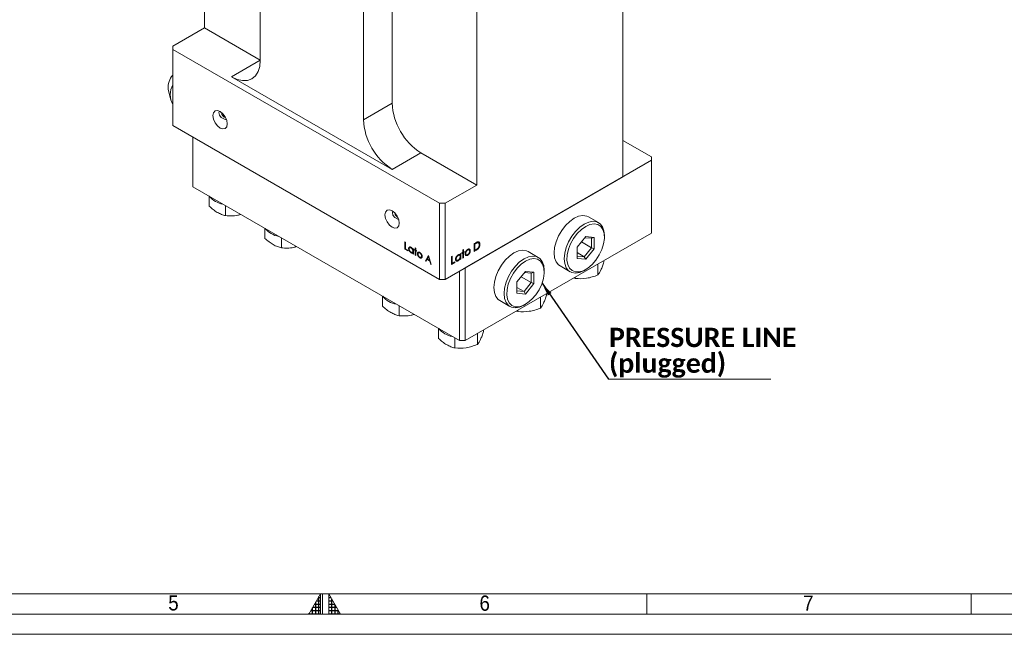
# Model space of a CAD drawing. Header units: millimetres. Extents: x 10 to 831, y 10 to 584.
# Tile 8 of 15: x 345 to 588, y 10 to 162. Entities that reach past the tile are written whole.
import ezdxf

# ---------------------------------------------------------------- set-up
doc = ezdxf.new("R2010")
doc.units = ezdxf.units.MM
doc.linetypes.add('SLD-Solido', pattern=[0])
doc.styles.add('SLDTEXTSTYLE0', font='CALIBRIB.TTF')
doc.styles.add('SLDTEXTSTYLE2', font='GOTHIC.TTF', dxfattribs={"width": 0.913})
doc.styles.get("Standard").update_dxf_attribs({"font": 'GOTHIC.TTF'})
doc.dimstyles.new('SLDDIMSTYLE3', dxfattribs={"dimtxt": 0.18, "dimasz": 3.302, "dimexe": 0, "dimexo": 0.0625, "dimgap": 0, "dimtad": 0, "dimtih": 1, "dimtoh": 1, "dimdec": 0, "dimrnd": 1e-09, "dimzin": 0, "dimdsep": 46, "dimtxsty": 'Standard', "dimsah": 1, "dimcen": 0.09, "dimadec": 0, "dimazin": 0, "dimtfac": 3.302, "dimtdec": 0, "dimtofl": 0, "dimtmove": 0, "dimatfit": 3, "dimfxl": 0, "dimfrac": 2, "dimtolj": 1, "dimtzin": 0, "dimarcsym": 0})

# ---------------------------------------------------------------- blocks, each defined once
blk = doc.blocks.new('SW_NOTE_9')
at = {"color": 0, "linetype": 'SLD-Solido', "lineweight": 0}
for p, q in [((0, 0), (40.02, 0)), ((40.02, 0), (0, 0)), ((0, 0), (40.02, 0)), ((40.02, 0), (0, 0)), ((0, 0), (40.02, 0)), ((40.02, 0), (0, 0))]:
    blk.add_line(p, q, dxfattribs=at)
at = {"color": 0, "linetype": 'Continuous', "lineweight": 0, "attachment_point": 1, "style": 'SLDTEXTSTYLE0'}
for s, insert, char_height in [('PRESSURE LINE', (0.11, 12.68), 4.7625), ('(plugged)', (0.11, 6.33), 4.762)]:
    blk.add_mtext(s, dxfattribs=dict(at, insert=insert, char_height=char_height))

msp = doc.modelspace()

# ---------------------------------------------------------------- hatches: boundary and pattern name
at = {"linetype": 'Continuous'}
h = msp.add_hatch(dxfattribs=at)
h.set_pattern_fill('NET', color=8, scale=0.25, style=0)
h.paths.add_polyline_path([(419.5, 15), (419.5, 20), (416.61325, 15)], flags=0)
h = msp.add_hatch(dxfattribs=at)
h.set_pattern_fill('NET', color=8, scale=0.25, style=0)
h.paths.add_polyline_path([(421.5, 15), (424.38675, 15), (421.5, 20)], flags=0)

# ---------------------------------------------------------------- linework, layer by layer
at = {"color": 7, "linetype": 'SLD-Solido', "lineweight": 15}
for p, q in [((494.07347, 122.90394), (494.07347, 207.82419)), ((390.83588, 193.77369), (390.83588, 159.64536)), ((404.62447, 151.68671), (404.62447, 182.71526)), ((437.15138, 170.47046), (437.15138, 141.0734)), ((430.08031, 168.01991), (430.08031, 136.99136)), ((458.01103, 120.86597), (458.01103, 168.22534)), ((383.05771, 155.15511), (390.83588, 159.64536)), ((390.83588, 159.64536), (404.62447, 151.68538)), ((383.05771, 155.15511), (383.05771, 154.33871)), ((448.81864, 116.37573), (383.05771, 154.33871)), ((383.05771, 154.33871), (383.05771, 135.55827)), ((397.5534, 147.60334), (404.62447, 151.68538)), ((437.15138, 124.74391), (397.5534, 147.60334)), ((381.93792, 144.54323), (382.53364, 141.86024)), ((430.08031, 136.99136), (437.15138, 141.0734)), ((395.86822, 137.88533), (395.75823, 137.61535)), ((448.81864, 97.59529), (383.05771, 135.55827)), ((388.00746, 132.70084), (388.00746, 120.4518)), ((501.14454, 127.80239), (494.07347, 131.88443)), ((444.22245, 128.82595), (437.15138, 124.74391)), ((444.22245, 128.82595), (458.01103, 120.86597)), ((455.1826, 100.45272), (501.14454, 126.98598)), ((501.14454, 126.98598), (501.14454, 127.80239)), ((501.14454, 109.02208), (501.14454, 126.98598)), ((494.07347, 122.90394), (450.23285, 97.59529)), ((388.00746, 120.4518), (453.76839, 82.48882)), ((458.01103, 120.86597), (450.23285, 116.37573)), ((391.97662, 118.16045), (391.97662, 115.68723)), ((396.05911, 115.80368), (396.05911, 113.33046)), ((448.81864, 116.37573), (450.23285, 116.37573)), ((448.81864, 97.59529), (448.81864, 116.37573)), ((450.23285, 116.37573), (450.23285, 97.59529)), ((399.47462, 113.55417), (399.79882, 113.64479)), ((438.29188, 113.0904), (438.27533, 113.42284)), ((488.05082, 111.60254), (485.55238, 113.04487)), ((405.76521, 110.20047), (405.76521, 107.72725)), ((409.84769, 107.8437), (409.84769, 105.37048)), ((455.1826, 82.48882), (501.14454, 109.02208)), ((458.34898, 106.87538), (458.43762, 106.45379)), ((482.78334, 105.53728), (484.88109, 108.14686)), ((486.31887, 107.73929), (484.67184, 107.88656)), ((484.88109, 108.14686), (486.97884, 107.95929)), ((486.97884, 107.95929), (486.31887, 107.73929)), ((486.31887, 105.38214), (486.31887, 107.73929)), ((486.97884, 107.95929), (486.97884, 105.16214)), ((489.50085, 108.01664), (489.50085, 108.39763)), ((413.26321, 105.59419), (413.5874, 105.68481)), ((440.29783, 105.0631), (440.29783, 106.84496)), ((440.29783, 106.84496), (440.43631, 106.76502)), ((440.45612, 105.15448), (440.29783, 105.0631)), ((441.02979, 104.64055), (440.29783, 105.0631)), ((440.43631, 106.76502), (440.43631, 105.16591)), ((440.43631, 105.16591), (441.02979, 104.8233)), ((441.02979, 104.8233), (441.02979, 104.64055)), ((441.39656, 105.30134), (441.20784, 105.1924)), ((441.21688, 105.1235), (441.38335, 105.02741)), ((441.56139, 105.3965), (441.60527, 105.59695)), ((441.9126, 105.42375), (441.80194, 105.35986)), ((442.08879, 104.26927), (442.3948, 104.44593)), ((442.25632, 105.23462), (442.3948, 105.15467)), ((442.25632, 104.99368), (442.25632, 105.23462)), ((442.3948, 104.66064), (442.25632, 104.5807)), ((442.3948, 105.15467), (442.3948, 103.85255)), ((442.65198, 104.8463), (442.65198, 105.00621)), ((442.65198, 105.00621), (442.8498, 104.89201)), ((442.8498, 104.7321), (442.65198, 104.8463)), ((442.74835, 104.95057), (442.74835, 104.79066)), ((442.8498, 104.89201), (442.8498, 105.41743)), ((442.8498, 105.41743), (442.98828, 105.33749)), ((442.9883, 104.81205), (442.8498, 104.7321)), ((442.8498, 103.58988), (442.8498, 104.7321)), ((442.98828, 105.33749), (442.98828, 104.81206)), ((442.98828, 104.81206), (443.18611, 104.69786)), ((443.12678, 104.73211), (442.98828, 104.65215)), ((442.98828, 104.65215), (442.98828, 103.50994)), ((443.18611, 104.53795), (442.98828, 104.65215)), ((443.18611, 104.69786), (443.18611, 104.53795)), ((454.56973, 104.85691), (454.72049, 104.94394)), ((454.56973, 104.28487), (454.56973, 104.85691)), ((454.56973, 104.45894), (454.72049, 104.3719)), ((454.72049, 104.94394), (454.72049, 104.3719)), ((454.72049, 104.3719), (454.93587, 104.49624)), ((454.93587, 104.49624), (454.93587, 104.32214)), ((455.65773, 104.91255), (455.78662, 104.83814)), ((456.17241, 104.84426), (455.84734, 105.03192)), ((456.22998, 104.75229), (456.42199, 104.64144)), ((457.41274, 106.4484), (457.75196, 106.64423)), ((457.41274, 104.50844), (457.41274, 106.4484)), ((457.41274, 106.4235), (457.56351, 106.33647)), ((457.41274, 104.88148), (457.56351, 104.79445)), ((457.93335, 104.80899), (457.41274, 104.50844)), ((457.68163, 106.40466), (457.56351, 106.33647)), ((457.56351, 106.33647), (457.56351, 104.79445)), ((457.56351, 104.79445), (457.75634, 104.90577)), ((457.76087, 104.90856), (457.93335, 104.80899)), ((458.61608, 106.35077), (458.79117, 106.24969)), ((473.20158, 103.03026), (470.70313, 104.47258)), ((482.78334, 102.74013), (482.78334, 105.53728)), ((483.81881, 106.82539), (486.31887, 105.38214)), ((484.5511, 103.18305), (486.31887, 105.38214)), ((486.97884, 105.16214), (484.88109, 102.55256)), ((486.97884, 105.16214), (486.31887, 105.38214)), ((441.96946, 104.2758), (441.79575, 104.17552)), ((442.3948, 104.23766), (442.25632, 104.15772)), ((442.25632, 104.15307), (442.3948, 104.23301)), ((442.25632, 103.93249), (442.25632, 104.15772)), ((442.3948, 103.85255), (442.25632, 103.93249)), ((442.98828, 103.66982), (442.8498, 103.58988)), ((442.98828, 103.50994), (442.8498, 103.58988)), ((443.56393, 104.03293), (443.38394, 103.92902)), ((443.45385, 104.15777), (443.77488, 104.3431)), ((443.45385, 104.15777), (443.45385, 103.96939)), ((443.74658, 104.17962), (443.77827, 104.3418)), ((444.14345, 103.02263), (443.96815, 102.92143)), ((444.01462, 104.07322), (444.12613, 104.1376)), ((444.49213, 103.0574), (444.3217, 103.12553)), ((445.34243, 102.15092), (446.07439, 103.51023)), ((445.49358, 102.06366), (445.34243, 102.15092)), ((445.72819, 102.49933), (445.49358, 102.06366)), ((446.42769, 102.09551), (445.72819, 102.49933)), ((446.08273, 103.1581), (445.8033, 102.63872)), ((445.8033, 102.63872), (446.35475, 102.32038)), ((445.80776, 103.01508), (445.9997, 103.01079)), ((445.96997, 102.94851), (445.85119, 102.87994)), ((445.85119, 102.87994), (445.91367, 102.84387)), ((445.9997, 103.20248), (446.1603, 103.29519)), ((445.9997, 103.20248), (445.9997, 103.00376)), ((446.07439, 103.51023), (446.09417, 103.49881)), ((446.18554, 103.21745), (446.08273, 103.1581)), ((446.35475, 102.32038), (446.08273, 103.1581)), ((446.09417, 103.49881), (446.80635, 101.30581)), ((446.25479, 102.37809), (446.0965, 102.28671)), ((446.24501, 102.20098), (446.47291, 102.33255)), ((446.45759, 102.37975), (446.35475, 102.32038)), ((446.65581, 101.39271), (446.42769, 102.09551)), ((451.79132, 103.20323), (451.94209, 103.29026)), ((451.79132, 101.26327), (451.79132, 103.20323)), ((451.94209, 103.29026), (451.94209, 101.54927)), ((452.79165, 102.48599), (453.12268, 102.29489)), ((453.7032, 102.62142), (453.80178, 102.56451)), ((453.7208, 103.7357), (453.7208, 103.53636)), ((453.82105, 102.7986), (453.92359, 102.73941)), ((453.92359, 103.91186), (454.07435, 103.99889)), ((453.92359, 103.64954), (453.92359, 103.91186)), ((453.92359, 102.4942), (453.92359, 102.73941)), ((453.92359, 102.66827), (454.07435, 102.58123)), ((454.07435, 102.58123), (453.92359, 102.4942)), ((454.07435, 103.99889), (454.07435, 102.58123)), ((454.35435, 104.16053), (454.56973, 104.28487)), ((454.35435, 103.98643), (454.35435, 104.16053)), ((454.56973, 104.11077), (454.35435, 103.98643)), ((454.41893, 104.19782), (454.56973, 104.11077)), ((454.72049, 104.19285), (454.46636, 104.17044)), ((454.56973, 102.8672), (454.56973, 104.11077)), ((454.72049, 102.95424), (454.56973, 102.8672)), ((454.93587, 104.32214), (454.72049, 104.1978)), ((454.72049, 104.1978), (454.72049, 102.95424)), ((455.1765, 104.06619), (455.30202, 103.99373)), ((455.43374, 103.74932), (455.19136, 103.66597)), ((482.78334, 104.20356), (484.5511, 103.18305)), ((482.78334, 103.34112), (484.5511, 103.18305)), ((484.88109, 102.55256), (482.78334, 102.74013)), ((484.88109, 102.55256), (484.5511, 103.18305)), ((489.3972, 102.24049), (489.3972, 101.90075)), ((446.80635, 101.30581), (446.65581, 101.39271)), ((452.58823, 101.72331), (451.79132, 101.26327)), ((451.79132, 101.63631), (451.94209, 101.54927)), ((451.79132, 101.59405), (452.07782, 101.42866)), ((451.94209, 101.54927), (452.58823, 101.92228)), ((452.4159, 101.8228), (452.58823, 101.72331)), ((452.58823, 101.92228), (452.58823, 101.72331)), ((453.76839, 82.48882), (453.76839, 99.63631)), ((455.1826, 100.45272), (455.1826, 82.48882)), ((467.93409, 96.96499), (470.03184, 99.57457)), ((470.03184, 99.57457), (472.12959, 99.387)), ((474.65161, 99.44436), (474.65161, 99.82535)), ((478.55294, 100.92018), (481.05139, 99.47786)), ((484.55191, 99.82488), (484.88184, 100.01541)), ((487.85696, 101.35132), (487.90291, 101.35843)), ((487.90291, 101.35843), (487.91522, 101.38496)), ((487.90291, 101.35843), (487.90291, 98.68134)), ((450.23285, 97.59529), (448.81864, 97.59529)), ((468.96956, 98.25311), (471.46963, 96.80985)), ((471.46963, 99.167), (469.8226, 99.31427)), ((472.12959, 99.387), (471.46963, 99.167)), ((471.46963, 96.80985), (471.46963, 99.167)), ((472.12959, 99.387), (472.12959, 96.58985)), ((481.96002, 97.94709), (482.32613, 97.81871)), ((482.32613, 98.15845), (482.32613, 97.81871)), ((467.93409, 94.16784), (467.93409, 96.96499)), ((467.93409, 95.63128), (469.70186, 94.61077)), ((467.93409, 94.76883), (469.70186, 94.61077)), ((469.70186, 94.61077), (471.46963, 96.80985)), ((472.12959, 96.58985), (470.03184, 93.98027)), ((472.12959, 96.58985), (471.46963, 96.80985)), ((434.75658, 93.4641), (434.75658, 90.99088)), ((463.7037, 92.3479), (466.20215, 90.90558)), ((470.03184, 93.98027), (467.93409, 94.16784)), ((470.03184, 93.98027), (469.70186, 94.61077)), ((473.71482, 93.18724), (473.76077, 93.19435)), ((473.76077, 93.19435), (473.77309, 93.22088)), ((473.76077, 93.19435), (473.76077, 90.51726)), ((475.25507, 94.07641), (475.25507, 93.73667)), ((438.83907, 91.10733), (438.83907, 88.63412)), ((468.184, 89.99437), (468.184, 89.65463)), ((469.70267, 91.2526), (470.0326, 91.44312)), ((442.25458, 88.85782), (442.57878, 88.94844)), ((467.81788, 89.78301), (468.184, 89.65463)), ((448.54517, 85.50412), (448.54517, 83.0309)), ((459.69872, 85.09592), (459.69872, 84.75618)), ((452.62765, 83.14735), (452.62765, 80.67414)), ((458.15847, 84.20675), (458.20442, 84.21386)), ((458.20442, 84.21386), (458.21674, 84.24039)), ((458.20442, 84.21386), (458.20442, 81.53677)), ((455.1826, 82.48882), (453.76839, 82.48882)), ((20, 20), (821, 20))]:
    msp.add_line(p, q, dxfattribs=at)
at = {"color": 7, "linetype": 'SLD-Solido', "lineweight": 0}
for p, q in [((419.5, 20), (416.61325, 15)), ((419.5, 15), (419.5, 20)), ((420, 15), (420, 20)), ((421.5, 15), (421.5, 20)), ((421.5, 20), (424.38675, 15)), ((500, 20), (500, 15)), ((580, 20), (580, 15)), ((15, 15), (826, 15)), ((416.61325, 15), (419.5, 15)), ((421.5, 15), (424.38675, 15)), ((10, 10), (831, 10))]:
    msp.add_line(p, q, dxfattribs=at)
at = {"color": 7, "linetype": 'SLD-Solido', "lineweight": 15, "flags": 128}
for points in [[(404.62447, 151.68671), (404.4886, 150.17215), (404.08621, 148.87267), (403.43278, 147.8382), (402.5534, 147.10849), (401.48187, 146.7116), (400.25938, 146.66276), (398.9329, 146.96387), (397.5534, 147.60334)], [(394.72497, 139.02966), (394.04848, 139.2648), (393.47497, 139.15337), (393.09177, 138.71233), (392.95721, 138.00882), (393.09177, 137.14994), (393.47497, 136.26646), (394.04848, 135.49288), (394.72497, 134.94696), (395.40147, 134.71181), (395.97497, 134.82324), (396.35818, 135.26429), (396.49274, 135.9678), (396.35818, 136.82667), (395.97497, 137.71015), (395.40147, 138.48374), (394.72497, 139.02966)], [(396.31464, 136.96357), (395.76097, 137.14203), (394.99355, 137.58505), (394.53488, 138.15288), (394.44029, 138.77703), (394.55101, 139.12018)], [(437.15138, 114.53742), (436.47488, 114.77256), (435.90138, 114.66113), (435.51818, 114.22008), (435.38361, 113.51657), (435.51818, 112.6577), (435.90138, 111.77422), (436.47488, 111.00063), (437.15138, 110.45471), (437.82787, 110.21957), (438.40138, 110.331), (438.78458, 110.77204), (438.91915, 111.47555), (438.78458, 112.33443), (438.40138, 113.21791), (437.82787, 113.9915), (437.15138, 114.53742)], [(438.77718, 112.35902), (438.54093, 112.44568), (437.77351, 112.88871), (437.31484, 113.45654), (437.22025, 114.08068), (437.33073, 114.42335)], [(485.55238, 113.04487), (485.13878, 113.23288), (484.20027, 113.37206), (483.15408, 113.19084), (482.05266, 112.69831), (480.95124, 111.91916), (479.90504, 110.89248), (478.96654, 109.66973), (478.18279, 108.31223), (477.59309, 106.88806), (477.22701, 105.46862), (477.10291, 104.12509), (477.22701, 102.92485), (477.59309, 101.92808), (478.18279, 101.18476), (478.55294, 100.92018)], [(484.5511, 111.25599), (485.65253, 111.74852), (486.69872, 111.92974), (487.63722, 111.79056), (488.42097, 111.33796), (489.01067, 110.59464), (489.37675, 109.59787), (489.50085, 108.39763)], [(484.55191, 99.82488), (484.5511, 99.82442), (483.44968, 99.33189), (482.40349, 99.15067), (481.46499, 99.28984), (480.68124, 99.74244), (480.09154, 100.48576), (479.72546, 101.48253), (479.60136, 102.68277), (479.72546, 104.0263), (480.09154, 105.44573), (480.68124, 106.86991), (481.46499, 108.22741), (482.40349, 109.45016), (483.44968, 110.47684), (484.5511, 111.25599), (484.5511, 111.25599)], [(484.88109, 110.68444), (483.8157, 109.9256), (482.80774, 108.92008), (481.91156, 107.72208), (481.17547, 106.39618), (480.63914, 105.01387), (480.33151, 103.64966), (480.26914, 102.3771), (480.4554, 101.26479), (480.88025, 100.37271), (481.52079, 99.74893), (482.34248, 99.4271), (483.30103, 99.42455), (484.34476, 99.74143), (485.41741, 100.36066), (486.46114, 101.24884), (487.41969, 102.35811), (488.24138, 103.62865), (488.88192, 104.99197), (489.30677, 106.37458), (489.49304, 107.70194), (489.43067, 108.90249), (489.12303, 109.91151), (488.58671, 110.6746), (487.85061, 111.15062), (486.95443, 111.31392), (485.94648, 111.15568), (484.88109, 110.68444)], [(456.33663, 104.69072), (456.33165, 104.68784), (456.23037, 104.63193)], [(470.70313, 104.47258), (470.28953, 104.6606), (469.35103, 104.79977), (468.30484, 104.61855), (467.20342, 104.12602), (466.10199, 103.34688), (465.0558, 102.32019), (464.1173, 101.09744), (463.33355, 99.73994), (462.74385, 98.31577), (462.37777, 96.89633), (462.25367, 95.55281), (462.37777, 94.35257), (462.74385, 93.3558), (463.33355, 92.61248), (463.7037, 92.3479)], [(469.70267, 91.2526), (469.70186, 91.25213), (468.60044, 90.7596), (467.55425, 90.57838), (466.61574, 90.71756), (465.83199, 91.17016), (465.24229, 91.91348), (464.87621, 92.91025), (464.75211, 94.11049), (464.87621, 95.45401), (465.24229, 96.87345), (465.83199, 98.29762), (466.61574, 99.65512), (467.55425, 100.87787), (468.60044, 101.90456), (469.70186, 102.6837), (469.70186, 102.6837)], [(470.03184, 102.11216), (468.96645, 101.35332), (467.9585, 100.3478), (467.06232, 99.14979), (466.32622, 97.82389), (465.7899, 96.44158), (465.48226, 95.07737), (465.4199, 93.80481), (465.60616, 92.69251), (466.03101, 91.80042), (466.67155, 91.17665), (467.49324, 90.85481), (468.45179, 90.85227), (469.49552, 91.16915), (470.56817, 91.78837), (471.6119, 92.67656), (472.57045, 93.78582), (473.39214, 95.05636), (474.03268, 96.41969), (474.45753, 97.8023), (474.64379, 99.12966), (474.58142, 100.33021), (474.27379, 101.33922), (473.73746, 102.10231), (473.00137, 102.57834), (472.10519, 102.74163), (471.09724, 102.58339), (470.03184, 102.11216)], [(469.70186, 102.6837), (470.80328, 103.17623), (471.84948, 103.35745), (472.78798, 103.21828), (473.57173, 102.76568), (474.16143, 102.02236), (474.52751, 101.02559), (474.65161, 99.82535)]]:
    msp.add_lwpolyline(points, dxfattribs=at)
at = {"color": 7, "linetype": 'SLD-Solido', "lineweight": 15}
for centre, radius, start, end in [((386.43263, 145.02728), 4.5207, 138.2923063, 186.1466279), ((387.46768, 143.16822), 5.04453, 150.9515698, 209.0484302), ((452.50354, 141.77201), 15.36805, 182.6054785, 237.3945217), ((396.40453, 138.74124), 1.33449, 177.8860537, 257.6741978), ((445.43247, 137.68997), 15.36805, 182.6054785, 237.3945217), ((396.31807, 121.61938), 5.51883, 219.4086166, 260.5967599), ((439.09083, 114.04462), 1.25681, 182.7917124, 245.346558), ((410.10666, 113.6594), 5.51883, 219.4086166, 260.5967599), ((439.09803, 96.92304), 5.51883, 219.4086166, 260.5967599), ((452.88662, 88.96306), 5.51883, 219.4086166, 260.5967599)]:
    msp.add_arc(centre, radius, start, end, dxfattribs=at)
for points, knots in [([(391.97662, 115.68723), (392.30867, 115.38485), (392.6488, 115.09565), (393.33066, 114.57508), (393.67346, 114.34297), (394.36347, 113.94472), (394.71317, 113.77803), (395.39486, 113.51232), (395.72915, 113.41095), (396.05911, 113.33046)], [0, 0, 0, 0, 0.25, 0.25, 0.5, 0.5, 0.75, 0.75, 1, 1, 1, 1]), ([(396.05911, 113.33046), (396.54248, 113.30416), (397.51969, 113.25099), (398.79424, 113.32571), (399.54325, 113.56896), (399.79088, 113.64937)], [0, 0, 0, 0, 0.395840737, 0.80026465, 1, 1, 1, 1]), ([(405.76521, 107.72725), (406.09725, 107.42487), (406.43738, 107.13567), (407.11924, 106.6151), (407.46205, 106.38299), (408.15205, 105.98474), (408.50175, 105.81806), (409.18344, 105.55234), (409.51773, 105.45097), (409.84769, 105.37048)], [0, 0, 0, 0, 0.25, 0.25, 0.5, 0.5, 0.75, 0.75, 1, 1, 1, 1]), ([(457.75196, 106.64423), (457.78147, 106.66102), (457.83847, 106.69345), (457.92084, 106.738), (457.99706, 106.77668), (458.06686, 106.80924), (458.13045, 106.83644), (458.18765, 106.85754), (458.23874, 106.87296), (458.27017, 106.87911), (458.28503, 106.88201)], [0, 0, 0, 0, 0.164289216, 0.317405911, 0.458843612, 0.589366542, 0.707831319, 0.815770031, 0.912879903, 1, 1, 1, 1]), ([(458.28503, 106.88201), (458.30447, 106.88468), (458.3429, 106.88996), (458.39762, 106.88965), (458.44914, 106.88324), (458.49772, 106.87085), (458.54227, 106.85069), (458.58451, 106.82571), (458.62272, 106.79313), (458.65772, 106.75454), (458.68927, 106.7105), (458.7167, 106.66074), (458.73947, 106.6053), (458.75838, 106.5448), (458.77328, 106.47902), (458.78345, 106.40745), (458.79016, 106.33113), (458.79083, 106.2771), (458.79117, 106.24969)], [0, 0, 0, 0, 0.061544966, 0.121694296, 0.181154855, 0.239875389, 0.298701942, 0.357647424, 0.417604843, 0.478494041, 0.540407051, 0.602344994, 0.665004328, 0.728559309, 0.793650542, 0.860534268, 0.929235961, 1, 1, 1, 1]), ([(409.84769, 105.37048), (410.33106, 105.34418), (411.30828, 105.29101), (412.58282, 105.36573), (413.33183, 105.60898), (413.57946, 105.6894)], [0, 0, 0, 0, 0.395840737, 0.80026465, 1, 1, 1, 1]), ([(441.20784, 105.1924), (441.20839, 105.21472), (441.20948, 105.25884), (441.21762, 105.31996), (441.2313, 105.37545), (441.2505, 105.42513), (441.27512, 105.46913), (441.30506, 105.50754), (441.34034, 105.54051), (441.38101, 105.56676), (441.42507, 105.58726), (441.4722, 105.59997), (441.52124, 105.60613), (441.57294, 105.6036), (441.62653, 105.59476), (441.6825, 105.57774), (441.74062, 105.55321), (441.78007, 105.53173), (441.80008, 105.52084)], [0, 0, 0, 0, 0.063774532, 0.12607881, 0.186904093, 0.247573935, 0.308003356, 0.369131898, 0.432033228, 0.496790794, 0.561610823, 0.624913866, 0.686726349, 0.748078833, 0.809582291, 0.871630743, 0.934885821, 1, 1, 1, 1]), ([(441.79575, 104.17552), (441.77584, 104.18764), (441.73657, 104.21154), (441.6788, 104.25444), (441.62321, 104.30188), (441.56975, 104.35407), (441.51875, 104.41181), (441.46979, 104.47395), (441.42311, 104.54124), (441.37943, 104.61257), (441.33921, 104.68589), (441.30391, 104.75969), (441.27448, 104.83321), (441.24988, 104.90634), (441.23092, 104.97904), (441.2177, 105.05106), (441.20944, 105.12277), (441.20838, 105.16897), (441.20784, 105.1924)], [0, 0, 0, 0, 0.064619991, 0.127433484, 0.189004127, 0.249930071, 0.310668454, 0.372328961, 0.43493911, 0.499575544, 0.564191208, 0.626735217, 0.688109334, 0.749293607, 0.810330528, 0.87190117, 0.935045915, 1, 1, 1, 1]), ([(441.80194, 105.35986), (441.78169, 105.37072), (441.74174, 105.39214), (441.68308, 105.41318), (441.62695, 105.42426), (441.57363, 105.42588), (441.52396, 105.41789), (441.47957, 105.39916), (441.44009, 105.37112), (441.40689, 105.33322), (441.37982, 105.28766), (441.36079, 105.23469), (441.34824, 105.17636), (441.34696, 105.13263), (441.34632, 105.11067)], [0, 0, 0, 0, 0.0859205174, 0.1695934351, 0.2524755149, 0.336244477, 0.419504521, 0.5020359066, 0.5847746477, 0.6698464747, 0.7541848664, 0.8366582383, 0.9180097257, 1, 1, 1, 1]), ([(441.34632, 105.11067), (441.34714, 105.08801), (441.34878, 105.04276), (441.36057, 104.97029), (441.38036, 104.8949), (441.40736, 104.81757), (441.44117, 104.74074), (441.48036, 104.66632), (441.5253, 104.59583), (441.57509, 104.52981), (441.62826, 104.46899), (441.68418, 104.41575), (441.74179, 104.36896), (441.78096, 104.34477), (441.8007, 104.33258)], [0, 0, 0, 0, 0.081589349, 0.162858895, 0.245483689, 0.330807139, 0.416493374, 0.499893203, 0.583048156, 0.667157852, 0.751311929, 0.833784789, 0.916256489, 1, 1, 1, 1]), ([(441.80008, 105.52084), (441.8231, 105.50683), (441.86822, 105.47934), (441.93423, 105.42929), (441.99668, 105.37306), (442.05605, 105.31133), (442.11212, 105.24249), (442.16436, 105.16632), (442.21333, 105.08279), (442.24171, 105.02396), (442.25632, 104.99368)], [0, 0, 0, 0, 0.1298621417, 0.2546535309, 0.3760145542, 0.4952552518, 0.6147977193, 0.7381055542, 0.8651963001, 1, 1, 1, 1]), ([(441.8007, 104.33258), (441.82074, 104.32186), (441.86059, 104.30053), (441.91942, 104.27944), (441.97651, 104.26775), (442.03108, 104.26572), (442.08192, 104.2729), (442.12755, 104.28933), (442.16613, 104.3168), (442.19884, 104.35258), (442.22449, 104.3977), (442.24317, 104.45072), (442.25422, 104.51204), (442.25561, 104.55749), (442.25632, 104.5807)], [0, 0, 0, 0, 0.084802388, 0.16866354, 0.252551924, 0.338239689, 0.423102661, 0.505556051, 0.586175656, 0.66713572, 0.74849918, 0.830452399, 0.913455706, 1, 1, 1, 1]), ([(442.25632, 104.5807), (442.2559, 104.59893), (442.25507, 104.63482), (442.2487, 104.69049), (442.23858, 104.74609), (442.22432, 104.80189), (442.20559, 104.85783), (442.183, 104.91388), (442.15614, 104.97003), (442.12547, 105.02549), (442.09189, 105.0793), (442.05636, 105.13054), (442.01845, 105.17767), (441.97881, 105.22145), (441.93736, 105.262), (441.89377, 105.29826), (441.8485, 105.33201), (441.81762, 105.35048), (441.80194, 105.35986)], [0, 0, 0, 0, 0.0656338, 0.129188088, 0.191218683, 0.251912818, 0.312507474, 0.373494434, 0.4351516, 0.498741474, 0.562095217, 0.624186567, 0.685475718, 0.746096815, 0.807611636, 0.869966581, 0.933951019, 1, 1, 1, 1]), ([(454.8206, 104.2556), (454.82196, 104.31733), (454.82335, 104.38059), (454.85191, 104.44658), (454.8526, 104.44817)], [0, 0, 0, 0, 0.975885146, 1, 1, 1, 1]), ([(455.15125, 103.90786), (455.15179, 103.9319), (455.15286, 103.9795), (455.16069, 104.05327), (455.17382, 104.12775), (455.19241, 104.20274), (455.21618, 104.2784), (455.24515, 104.35466), (455.27961, 104.43163), (455.30611, 104.48225), (455.31952, 104.50786)], [0, 0, 0, 0, 0.128919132, 0.255237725, 0.378678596, 0.501087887, 0.622713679, 0.746240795, 0.871589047, 1, 1, 1, 1]), ([(455.78662, 104.83814), (455.77033, 104.8282), (455.73817, 104.80858), (455.69084, 104.77323), (455.64527, 104.7342), (455.60138, 104.69079), (455.55931, 104.64317), (455.51904, 104.59126), (455.48043, 104.53537), (455.44425, 104.47598), (455.41104, 104.41475), (455.38201, 104.35318), (455.35733, 104.29209), (455.33677, 104.2313), (455.32145, 104.17098), (455.31033, 104.11108), (455.30338, 104.05149), (455.30248, 104.01319), (455.30202, 103.99373)], [0, 0, 0, 0, 0.0638459, 0.126043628, 0.187165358, 0.24739929, 0.308380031, 0.369779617, 0.432583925, 0.497640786, 0.562401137, 0.625557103, 0.687332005, 0.748312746, 0.809791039, 0.871767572, 0.934836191, 1, 1, 1, 1]), ([(455.31952, 104.50786), (455.33509, 104.53568), (455.36572, 104.5904), (455.41725, 104.66756), (455.47124, 104.7397), (455.52871, 104.80584), (455.58904, 104.86663), (455.6525, 104.92131), (455.71887, 104.97141), (455.76426, 104.99875), (455.7873, 105.01263)], [0, 0, 0, 0, 0.128497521, 0.252712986, 0.374819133, 0.496436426, 0.617910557, 0.741287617, 0.868700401, 1, 1, 1, 1]), ([(456.27123, 104.55324), (456.27077, 104.57217), (456.26986, 104.60943), (456.26291, 104.66099), (456.2518, 104.70806), (456.23645, 104.75067), (456.21598, 104.78791), (456.19082, 104.81996), (456.16191, 104.84837), (456.1283, 104.87074), (456.09216, 104.88853), (456.05354, 104.89983), (456.01332, 104.90514), (455.97138, 104.90459), (455.92748, 104.89695), (455.88198, 104.88364), (455.83484, 104.86435), (455.8028, 104.84693), (455.78662, 104.83814)], [0, 0, 0, 0, 0.065184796, 0.128273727, 0.19027022, 0.251768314, 0.312768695, 0.374793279, 0.437969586, 0.5030474, 0.568125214, 0.630949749, 0.692369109, 0.752973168, 0.813641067, 0.874355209, 0.936572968, 1, 1, 1, 1]), ([(455.78662, 103.71893), (455.80833, 103.73219), (455.85118, 103.75836), (455.9138, 103.80877), (455.97376, 103.86561), (456.03051, 103.92936), (456.0831, 103.99908), (456.13079, 104.07341), (456.17194, 104.15228), (456.20714, 104.23388), (456.23573, 104.31649), (456.25645, 104.39818), (456.26893, 104.47787), (456.27046, 104.52799), (456.27123, 104.55324)], [0, 0, 0, 0, 0.085605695, 0.168983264, 0.250907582, 0.333708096, 0.416004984, 0.497659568, 0.579893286, 0.663902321, 0.748466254, 0.831790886, 0.915251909, 1, 1, 1, 1]), ([(455.7873, 105.01263), (455.81033, 105.02536), (455.8555, 105.05032), (455.92164, 105.07664), (455.98478, 105.09494), (456.04516, 105.1047), (456.102, 105.10388), (456.15613, 105.09499), (456.2074, 105.07704), (456.23813, 105.058), (456.25373, 105.04834)], [0, 0, 0, 0, 0.1317514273, 0.2583323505, 0.3821339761, 0.5038043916, 0.6246929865, 0.7468705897, 0.8715135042, 1, 1, 1, 1]), ([(456.42199, 104.64144), (456.42152, 104.61717), (456.42059, 104.56921), (456.41179, 104.49427), (456.39809, 104.41864), (456.37849, 104.342), (456.35336, 104.26437), (456.32269, 104.18602), (456.28628, 104.10672), (456.245, 104.02746), (456.19937, 103.95003), (456.14988, 103.87694), (456.09748, 103.80854), (456.0415, 103.7455), (455.98243, 103.68717), (455.92014, 103.6342), (455.85475, 103.58616), (455.8101, 103.55906), (455.7873, 103.54522)], [0, 0, 0, 0, 0.0624160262, 0.1233369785, 0.1832651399, 0.2431724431, 0.3028983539, 0.3637735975, 0.425605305, 0.4896590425, 0.5537845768, 0.6162215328, 0.6778544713, 0.7395168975, 0.8020965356, 0.8658658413, 0.9315077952, 1, 1, 1, 1]), ([(456.02086, 105.08767), (456.02631, 105.08095), (456.05865, 105.04105), (456.0589, 104.96931), (456.05912, 104.90966)], [0, 0, 0, 0, 0.168511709, 1, 1, 1, 1]), ([(456.25373, 105.04834), (456.26716, 105.03823), (456.29376, 105.01823), (456.32787, 104.98057), (456.35726, 104.93815), (456.38081, 104.88953), (456.39938, 104.83575), (456.41256, 104.77635), (456.4204, 104.7115), (456.42146, 104.66499), (456.42199, 104.64144)], [0, 0, 0, 0, 0.12815728, 0.253834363, 0.376505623, 0.498533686, 0.621367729, 0.744564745, 0.870633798, 1, 1, 1, 1]), ([(458.19787, 106.64827), (458.18378, 106.64464), (458.15382, 106.63691), (458.10494, 106.61912), (458.04993, 106.59657), (457.98854, 106.56892), (457.92084, 106.53543), (457.84679, 106.49688), (457.76634, 106.45327), (457.71057, 106.42127), (457.68163, 106.40466)], [0, 0, 0, 0, 0.084318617, 0.179284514, 0.286582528, 0.405111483, 0.535592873, 0.67819021, 0.83297584, 1, 1, 1, 1]), ([(457.75634, 104.90577), (457.78405, 104.9219), (457.83734, 104.95293), (457.91398, 104.99949), (457.984, 105.04371), (458.04741, 105.08562), (458.10419, 105.12542), (458.15445, 105.16226), (458.19802, 105.19717), (458.22439, 105.22123), (458.23657, 105.23235)], [0, 0, 0, 0, 0.171900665, 0.330627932, 0.475548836, 0.60674619, 0.725023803, 0.829742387, 0.92132282, 1, 1, 1, 1]), ([(458.79117, 106.24969), (458.79087, 106.22554), (458.79028, 106.17794), (458.78493, 106.10522), (458.77717, 106.03316), (458.76515, 105.96104), (458.75056, 105.88924), (458.73185, 105.81757), (458.71043, 105.74626), (458.68545, 105.67562), (458.65802, 105.60653), (458.62858, 105.53934), (458.59718, 105.47477), (458.56349, 105.41252), (458.52797, 105.3529), (458.49037, 105.29545), (458.45061, 105.24082), (458.40886, 105.18785), (458.36389, 105.13672), (458.31487, 105.08712), (458.26157, 105.0387), (458.20414, 104.99082), (458.14247, 104.94353), (458.0765, 104.89762), (458.00633, 104.85182), (457.95815, 104.82354), (457.93335, 104.80899)], [0, 0, 0, 0, 0.046080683, 0.0908068, 0.134295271, 0.177024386, 0.218822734, 0.260244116, 0.301079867, 0.341613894, 0.381583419, 0.420119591, 0.458074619, 0.494738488, 0.531194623, 0.566933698, 0.602712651, 0.638326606, 0.674853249, 0.713467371, 0.754441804, 0.797815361, 0.843989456, 0.89307157, 0.944963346, 1, 1, 1, 1]), ([(458.64041, 106.16304), (458.64016, 106.18559), (458.63968, 106.22988), (458.63359, 106.29177), (458.6247, 106.34954), (458.61185, 106.40252), (458.59546, 106.45109), (458.57502, 106.49461), (458.55166, 106.53434), (458.52387, 106.56817), (458.49343, 106.59776), (458.45965, 106.62147), (458.42306, 106.6397), (458.38407, 106.65329), (458.34157, 106.66017), (458.29657, 106.66228), (458.24841, 106.65832), (458.2149, 106.65166), (458.19787, 106.64827)], [0, 0, 0, 0, 0.070151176, 0.137812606, 0.203226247, 0.267174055, 0.330024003, 0.391794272, 0.453084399, 0.514333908, 0.574999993, 0.634865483, 0.694116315, 0.753441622, 0.8131258, 0.874079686, 0.936007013, 1, 1, 1, 1]), ([(458.23657, 105.23235), (458.2519, 105.24744), (458.28221, 105.27726), (458.32583, 105.32492), (458.36651, 105.37504), (458.40496, 105.42683), (458.44064, 105.48104), (458.47396, 105.53718), (458.50487, 105.59539), (458.53303, 105.65544), (458.55823, 105.71693), (458.58006, 105.77916), (458.59919, 105.84197), (458.6142, 105.90535), (458.62597, 105.96931), (458.6343, 106.03374), (458.63949, 106.09879), (458.6401, 106.14135), (458.64041, 106.16304)], [0, 0, 0, 0, 0.0624145, 0.123338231, 0.183124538, 0.241782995, 0.300578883, 0.359680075, 0.418881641, 0.479530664, 0.540850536, 0.602303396, 0.664463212, 0.727805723, 0.792894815, 0.859672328, 0.928464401, 1, 1, 1, 1]), ([(442.25632, 104.15772), (442.24071, 104.14635), (442.21023, 104.12416), (442.15934, 104.10157), (442.10539, 104.08976), (442.04865, 104.08782), (441.98917, 104.09609), (441.92708, 104.11341), (441.86235, 104.13887), (441.81815, 104.1632), (441.79575, 104.17552)], [0, 0, 0, 0, 0.134298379, 0.262084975, 0.386269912, 0.507164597, 0.627300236, 0.748144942, 0.872370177, 1, 1, 1, 1]), ([(442.3948, 104.3013), (442.3886, 104.29922), (442.34308, 104.28389), (442.28187, 104.31948), (442.22899, 104.35021)], [0, 0, 0, 0, 0.136282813, 1, 1, 1, 1]), ([(443.38394, 103.92902), (443.38443, 103.95054), (443.38541, 103.99313), (443.39261, 104.05257), (443.40467, 104.10706), (443.42174, 104.15622), (443.44357, 104.20051), (443.47019, 104.23983), (443.50184, 104.27399), (443.52617, 104.29238), (443.53849, 104.30169)], [0, 0, 0, 0, 0.128919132, 0.255237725, 0.378678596, 0.501087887, 0.622713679, 0.746240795, 0.871589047, 1, 1, 1, 1]), ([(443.96815, 102.92143), (443.9471, 102.9342), (443.90588, 102.95921), (443.8456, 103.00342), (443.7883, 103.05216), (443.73397, 103.10585), (443.68232, 103.16382), (443.63392, 103.22669), (443.58842, 103.29397), (443.54651, 103.36507), (443.50859, 103.43788), (443.47514, 103.51072), (443.44697, 103.58268), (443.42389, 103.65399), (443.40589, 103.72438), (443.39331, 103.79385), (443.38522, 103.86268), (443.38437, 103.90673), (443.38394, 103.92902)], [0, 0, 0, 0, 0.0687422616, 0.1346351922, 0.1983241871, 0.2608250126, 0.3227135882, 0.3845545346, 0.4469128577, 0.5109576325, 0.574930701, 0.6366845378, 0.6974831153, 0.7571338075, 0.8169656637, 0.8768183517, 0.9376625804, 1, 1, 1, 1]), ([(443.96753, 104.10969), (443.95257, 104.11784), (443.92303, 104.13392), (443.87955, 104.15165), (443.83769, 104.16413), (443.79738, 104.1708), (443.75874, 104.17167), (443.72175, 104.1667), (443.68629, 104.15631), (443.65306, 104.14013), (443.62255, 104.1191), (443.59589, 104.09334), (443.57322, 104.0634), (443.55433, 104.02938), (443.54027, 103.99021), (443.53005, 103.94698), (443.52367, 103.89962), (443.52284, 103.8654), (443.52242, 103.84801)], [0, 0, 0, 0, 0.0638459, 0.126043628, 0.187165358, 0.24739929, 0.308380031, 0.369779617, 0.432583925, 0.497640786, 0.562401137, 0.625557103, 0.687332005, 0.748312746, 0.809791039, 0.871767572, 0.934836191, 1, 1, 1, 1]), ([(443.52242, 103.84801), (443.52312, 103.82482), (443.52453, 103.77879), (443.53596, 103.70559), (443.55509, 103.63061), (443.58092, 103.5548), (443.61328, 103.47978), (443.65141, 103.40753), (443.6949, 103.33906), (443.74323, 103.27518), (443.79541, 103.21646), (443.85063, 103.16432), (443.90823, 103.1179), (443.94759, 103.09387), (443.96753, 103.0817)], [0, 0, 0, 0, 0.084732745, 0.168178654, 0.251488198, 0.335840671, 0.419834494, 0.502344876, 0.58364902, 0.665931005, 0.748716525, 0.831047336, 0.914409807, 1, 1, 1, 1]), ([(443.53849, 104.30169), (443.55279, 104.31073), (443.58093, 104.3285), (443.62826, 104.34472), (443.67785, 104.35372), (443.73064, 104.35353), (443.78605, 104.34539), (443.84434, 104.32832), (443.9053, 104.30395), (443.94699, 104.28093), (443.96815, 104.26925)], [0, 0, 0, 0, 0.1284975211, 0.2527129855, 0.3748191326, 0.4964364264, 0.6179105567, 0.7412876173, 0.8687004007, 1, 1, 1, 1]), ([(443.9459, 104.27775), (443.92901, 104.25809), (443.88335, 104.20496), (443.87882, 104.11119), (443.87597, 104.05211)], [0, 0, 0, 0, 0.369964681, 1, 1, 1, 1]), ([(444.41264, 103.3341), (444.41222, 103.35197), (444.41138, 103.38716), (444.405, 103.44188), (444.39479, 103.4969), (444.3807, 103.55231), (444.36189, 103.60823), (444.33879, 103.66435), (444.31223, 103.72111), (444.28136, 103.77729), (444.24816, 103.83196), (444.21269, 103.8833), (444.17575, 103.93082), (444.13723, 103.97479), (444.09691, 104.01433), (444.05511, 104.05036), (444.01182, 104.08263), (443.98238, 104.10061), (443.96753, 104.10969)], [0, 0, 0, 0, 0.065184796, 0.128273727, 0.19027022, 0.251768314, 0.312768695, 0.374793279, 0.437969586, 0.5030474, 0.568125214, 0.630949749, 0.692369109, 0.752973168, 0.813641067, 0.874355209, 0.936572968, 1, 1, 1, 1]), ([(443.96753, 103.0817), (443.98747, 103.07085), (444.02683, 103.04945), (444.08434, 103.02934), (444.13941, 103.01796), (444.19154, 103.01634), (444.23984, 103.02461), (444.28364, 103.04231), (444.32145, 103.0711), (444.35378, 103.10872), (444.38003, 103.15429), (444.39907, 103.20734), (444.41053, 103.26731), (444.41193, 103.31172), (444.41264, 103.3341)], [0, 0, 0, 0, 0.085605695, 0.168983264, 0.250907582, 0.333708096, 0.416004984, 0.497659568, 0.579893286, 0.663902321, 0.748466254, 0.831790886, 0.915251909, 1, 1, 1, 1]), ([(443.96815, 104.26925), (443.9893, 104.25651), (444.03079, 104.23154), (444.09154, 104.18557), (444.14954, 104.13542), (444.205, 104.08035), (444.2572, 104.01932), (444.30692, 103.95376), (444.35401, 103.8829), (444.38224, 103.83282), (444.39657, 103.8074)], [0, 0, 0, 0, 0.131751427, 0.258332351, 0.382133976, 0.503804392, 0.624692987, 0.74687059, 0.871513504, 1, 1, 1, 1]), ([(444.55112, 103.25523), (444.55069, 103.23343), (444.54983, 103.19036), (444.54174, 103.13088), (444.52916, 103.07593), (444.51116, 103.02632), (444.48808, 102.98166), (444.45991, 102.94223), (444.42646, 102.908), (444.38855, 102.87898), (444.34664, 102.85625), (444.30118, 102.8416), (444.25306, 102.83434), (444.20163, 102.83581), (444.14737, 102.84487), (444.09017, 102.86227), (444.0301, 102.8875), (443.98909, 102.90996), (443.96815, 102.92143)], [0, 0, 0, 0, 0.062416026, 0.123336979, 0.18326514, 0.243172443, 0.302898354, 0.363773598, 0.425605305, 0.489659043, 0.553784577, 0.616221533, 0.677854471, 0.739516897, 0.802096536, 0.865865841, 0.931507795, 1, 1, 1, 1]), ([(444.32108, 103.2858), (444.38894, 103.25045), (444.47769, 103.20423), (444.54316, 103.23027), (444.55857, 103.23641)], [0, 0, 0, 0, 0.764599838, 1, 1, 1, 1]), ([(444.39657, 103.8074), (444.4089, 103.78388), (444.43334, 103.73729), (444.46467, 103.66653), (444.49166, 103.59641), (444.51329, 103.52678), (444.53034, 103.45768), (444.54245, 103.38914), (444.54965, 103.32126), (444.55063, 103.27743), (444.55112, 103.25523)], [0, 0, 0, 0, 0.12815728, 0.253834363, 0.376505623, 0.498533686, 0.621367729, 0.744564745, 0.870633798, 1, 1, 1, 1]), ([(445.9997, 103.1223), (445.96918, 103.11802), (445.92368, 103.11164), (445.88038, 103.12054), (445.86613, 103.12347)], [0, 0, 0, 0, 0.670747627, 1, 1, 1, 1]), ([(452.78207, 102.54793), (452.78267, 102.57292), (452.78386, 102.62233), (452.79272, 102.6991), (452.80761, 102.77672), (452.82852, 102.85494), (452.85532, 102.93379), (452.88792, 103.01325), (452.92633, 103.0935), (452.97061, 103.17319), (453.01858, 103.25089), (453.0699, 103.32398), (453.12328, 103.39233), (453.17957, 103.45456), (453.23792, 103.51231), (453.29885, 103.56413), (453.36212, 103.61046), (453.40508, 103.63668), (453.42687, 103.64998)], [0, 0, 0, 0, 0.063774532, 0.12607881, 0.186904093, 0.247573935, 0.308003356, 0.369131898, 0.432033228, 0.496790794, 0.561610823, 0.624913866, 0.686726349, 0.748078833, 0.809582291, 0.871630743, 0.934885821, 1, 1, 1, 1]), ([(453.42215, 102.17985), (453.40047, 102.16802), (453.35772, 102.14468), (453.29483, 102.11877), (453.2343, 102.10053), (453.17609, 102.09015), (453.12057, 102.08891), (453.06726, 102.09501), (453.01645, 102.1096), (452.96889, 102.13236), (452.9251, 102.16162), (452.88667, 102.1976), (452.85463, 102.24065), (452.82784, 102.28933), (452.8072, 102.34466), (452.79282, 102.40646), (452.78382, 102.47415), (452.78266, 102.52311), (452.78207, 102.54793)], [0, 0, 0, 0, 0.064619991, 0.127433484, 0.189004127, 0.249930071, 0.310668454, 0.372328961, 0.43493911, 0.499575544, 0.564191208, 0.626735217, 0.688109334, 0.749293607, 0.810330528, 0.87190117, 0.935045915, 1, 1, 1, 1]), ([(453.42888, 103.47705), (453.40685, 103.46342), (453.36335, 103.43652), (453.29949, 103.3857), (453.23838, 103.32721), (453.18032, 103.26194), (453.12624, 103.1908), (453.07791, 103.11461), (453.03493, 103.03446), (452.99879, 102.95146), (452.96932, 102.86784), (452.9486, 102.78625), (452.93493, 102.70696), (452.93354, 102.65773), (452.93284, 102.63302)], [0, 0, 0, 0, 0.085920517, 0.169593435, 0.252475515, 0.336244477, 0.419504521, 0.502035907, 0.584774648, 0.669846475, 0.754184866, 0.836658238, 0.918009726, 1, 1, 1, 1]), ([(452.93284, 102.63302), (452.93373, 102.60938), (452.93552, 102.56218), (452.94836, 102.49811), (452.9699, 102.44089), (452.9993, 102.39065), (453.03611, 102.3495), (453.07877, 102.31774), (453.12771, 102.29749), (453.18191, 102.28819), (453.2398, 102.28882), (453.30068, 102.30115), (453.3634, 102.32262), (453.40605, 102.34552), (453.42754, 102.35706)], [0, 0, 0, 0, 0.081589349, 0.162858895, 0.245483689, 0.330807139, 0.416493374, 0.499893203, 0.583048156, 0.667157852, 0.751311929, 0.833784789, 0.916256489, 1, 1, 1, 1]), ([(453.92359, 102.73941), (453.90658, 102.7074), (453.87341, 102.64494), (453.818, 102.55637), (453.75926, 102.4757), (453.69749, 102.40226), (453.63273, 102.3365), (453.56513, 102.27731), (453.49466, 102.22366), (453.44654, 102.19459), (453.42215, 102.17985)], [0, 0, 0, 0, 0.134298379, 0.262084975, 0.386269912, 0.507164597, 0.627300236, 0.748144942, 0.872370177, 1, 1, 1, 1]), ([(453.42687, 103.64998), (453.45192, 103.66365), (453.50105, 103.69045), (453.57292, 103.71893), (453.64091, 103.73621), (453.70554, 103.74364), (453.76659, 103.73916), (453.82347, 103.7219), (453.87678, 103.69252), (453.90768, 103.66415), (453.92359, 103.64954)], [0, 0, 0, 0, 0.129862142, 0.254653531, 0.376014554, 0.495255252, 0.614797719, 0.738105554, 0.8651963, 1, 1, 1, 1]), ([(453.42754, 102.35706), (453.44935, 102.37057), (453.49274, 102.39745), (453.55679, 102.44844), (453.61894, 102.50747), (453.67836, 102.57386), (453.73371, 102.64559), (453.78339, 102.72083), (453.8254, 102.79924), (453.86101, 102.87931), (453.88893, 102.96067), (453.90927, 103.04189), (453.9213, 103.12253), (453.92281, 103.17376), (453.92359, 103.19992)], [0, 0, 0, 0, 0.084802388, 0.16866354, 0.252551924, 0.338239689, 0.423102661, 0.505556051, 0.586175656, 0.66713572, 0.74849918, 0.830452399, 0.913455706, 1, 1, 1, 1]), ([(453.92359, 103.19992), (453.92312, 103.21924), (453.92222, 103.25727), (453.91529, 103.30988), (453.90427, 103.35769), (453.88875, 103.40052), (453.86835, 103.43787), (453.84375, 103.47049), (453.81452, 103.49787), (453.78112, 103.51969), (453.74456, 103.53607), (453.70588, 103.54719), (453.66461, 103.55085), (453.62145, 103.54869), (453.57633, 103.54074), (453.52887, 103.52542), (453.47958, 103.50526), (453.44596, 103.48655), (453.42888, 103.47705)], [0, 0, 0, 0, 0.0656338, 0.129188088, 0.191218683, 0.251912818, 0.312507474, 0.373494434, 0.4351516, 0.498741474, 0.562095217, 0.624186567, 0.685475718, 0.746096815, 0.807611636, 0.869966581, 0.933951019, 1, 1, 1, 1]), ([(455.7873, 103.54522), (455.76438, 103.53267), (455.71951, 103.50809), (455.65388, 103.48045), (455.59149, 103.46148), (455.53234, 103.45165), (455.47611, 103.44983), (455.42341, 103.45744), (455.37388, 103.4735), (455.32825, 103.49822), (455.28697, 103.52983), (455.25055, 103.56709), (455.21988, 103.61003), (455.19475, 103.65864), (455.17515, 103.71265), (455.16146, 103.77247), (455.15265, 103.83724), (455.15172, 103.88413), (455.15125, 103.90786)], [0, 0, 0, 0, 0.0687422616, 0.1346351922, 0.1983241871, 0.2608250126, 0.3227135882, 0.3845545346, 0.4469128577, 0.5109576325, 0.574930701, 0.6366845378, 0.6974831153, 0.7571338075, 0.8169656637, 0.8768183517, 0.9376625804, 1, 1, 1, 1]), ([(455.15806, 103.86503), (455.19351, 103.85738), (455.25215, 103.84473), (455.32236, 103.87759), (455.35013, 103.89059)], [0, 0, 0, 0, 0.6044833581, 1, 1, 1, 1]), ([(455.30202, 103.99373), (455.30279, 103.96937), (455.30432, 103.92102), (455.31677, 103.8557), (455.33759, 103.79811), (455.36571, 103.74805), (455.40095, 103.70705), (455.44246, 103.67632), (455.48981, 103.65644), (455.54242, 103.64763), (455.59923, 103.6493), (455.65935, 103.66195), (455.72206, 103.68381), (455.76491, 103.70712), (455.78662, 103.71893)], [0, 0, 0, 0, 0.084732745, 0.168178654, 0.251488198, 0.335840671, 0.419834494, 0.502344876, 0.58364902, 0.665931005, 0.748716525, 0.831047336, 0.914409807, 1, 1, 1, 1]), ([(487.90291, 98.68134), (488.1469, 98.9848), (488.39454, 99.37641), (488.71215, 100.06005), (488.77597, 100.20607), (488.90221, 100.51129), (488.96491, 100.67105), (489.15189, 101.16919), (489.27506, 101.52634), (489.3972, 101.90075)], [0, 0, 0, 0, 0.5, 0.5, 0.625, 0.625, 0.75, 0.75, 1, 1, 1, 1]), ([(482.32613, 97.81871), (483.23672, 97.73735), (484.16094, 97.73838), (485.34626, 97.92109), (485.58444, 97.96646), (486.05558, 98.07257), (486.28957, 98.13345), (486.98738, 98.33669), (487.44705, 98.49959), (487.90291, 98.68134)], [0, 0, 0, 0, 0.5, 0.5, 0.625, 0.625, 0.75, 0.75, 1, 1, 1, 1]), ([(473.76077, 90.51726), (474.00476, 90.82072), (474.25241, 91.21233), (474.57001, 91.89597), (474.63383, 92.04199), (474.76008, 92.34721), (474.82277, 92.50697), (475.00975, 93.0051), (475.13292, 93.36226), (475.25507, 93.73667)], [0, 0, 0, 0, 0.5, 0.5, 0.625, 0.625, 0.75, 0.75, 1, 1, 1, 1]), ([(434.75658, 90.99088), (435.08863, 90.68851), (435.42876, 90.3993), (436.11062, 89.87874), (436.45342, 89.64663), (437.14343, 89.24838), (437.49313, 89.08169), (438.17482, 88.81598), (438.50911, 88.7146), (438.83907, 88.63412)], [0, 0, 0, 0, 0.25, 0.25, 0.5, 0.5, 0.75, 0.75, 1, 1, 1, 1]), ([(468.184, 89.65463), (469.09458, 89.57327), (470.0188, 89.5743), (471.20412, 89.75701), (471.4423, 89.80238), (471.91345, 89.90849), (472.14744, 89.96937), (472.84525, 90.17261), (473.30492, 90.33551), (473.76077, 90.51726)], [0, 0, 0, 0, 0.5, 0.5, 0.625, 0.625, 0.75, 0.75, 1, 1, 1, 1]), ([(438.83907, 88.63412), (439.32244, 88.60782), (440.29965, 88.55464), (441.5742, 88.62936), (442.32321, 88.87261), (442.57084, 88.95303)], [0, 0, 0, 0, 0.395840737, 0.80026465, 1, 1, 1, 1]), ([(448.54517, 83.0309), (448.87721, 82.72853), (449.21734, 82.43933), (449.8992, 81.91876), (450.24201, 81.68665), (450.93201, 81.2884), (451.28171, 81.12171), (451.9634, 80.856), (452.29769, 80.75463), (452.62765, 80.67414)], [0, 0, 0, 0, 0.25, 0.25, 0.5, 0.5, 0.75, 0.75, 1, 1, 1, 1]), ([(458.20442, 81.53677), (458.44841, 81.84023), (458.69606, 82.23184), (459.01366, 82.91548), (459.07748, 83.0615), (459.20373, 83.36672), (459.26642, 83.52648), (459.4534, 84.02462), (459.57657, 84.38177), (459.69872, 84.75618)], [0, 0, 0, 0, 0.5, 0.5, 0.625, 0.625, 0.75, 0.75, 1, 1, 1, 1]), ([(452.62765, 80.67414), (453.53823, 80.59278), (454.46245, 80.59381), (455.64777, 80.77652), (455.88595, 80.82189), (456.3571, 80.928), (456.59109, 80.98888), (457.2889, 81.19212), (457.74857, 81.35502), (458.20442, 81.53677)], [0, 0, 0, 0, 0.5, 0.5, 0.625, 0.625, 0.75, 0.75, 1, 1, 1, 1])]:
    msp.add_open_spline(points, degree=3, knots=knots, dxfattribs=at)

# ---------------------------------------------------------------- block references
at = {"color": 7, "linetype": 'Continuous', "lineweight": 0}
msp.add_blockref('SW_NOTE_9', (490.53592, 72.97605), dxfattribs=at)

# ---------------------------------------------------------------- texts
at = {"color": 7, "linetype": 'Continuous', "lineweight": 0, "char_height": 3.762, "attachment_point": 1, "style": 'SLDTEXTSTYLE2'}
for s, insert in [('5', (381.93374, 19.65436)), ('6', (458.70004, 19.57924)), ('7', (538.50698, 19.57924))]:
    msp.add_mtext(s, dxfattribs=dict(at, insert=insert))

# ---------------------------------------------------------------- leaders
at = {"color": 7, "linetype": 'Continuous', "lineweight": 0}
msp.add_leader([(474.11277, 96.63294), (490.53592, 72.97605)], dimstyle='SLDDIMSTYLE3', dxfattribs=at)

doc.saveas('drawing.dxf')
